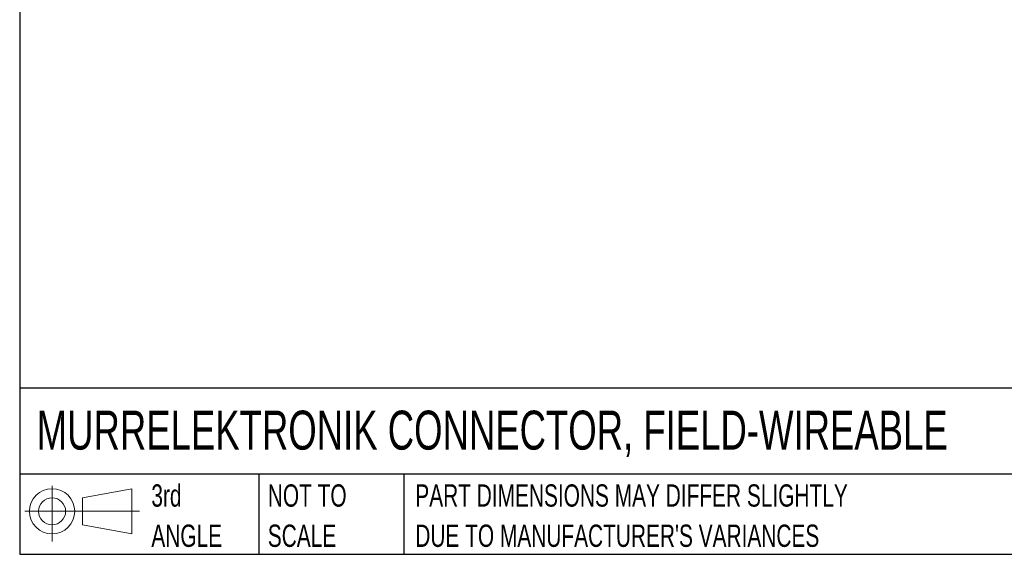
# Model space of a CAD drawing. Header units: millimetres. Extents: x 6 to 273, y 6 to 210.
# Tile 1 of 9: x 6 to 100, y 6 to 57. Entities that reach past the tile are written whole.
import ezdxf

# ---------------------------------------------------------------- set-up
doc = ezdxf.new("R2010")
doc.units = ezdxf.units.MM
doc.linetypes.add('SLD-Solid', pattern=[0])
doc.layers.add('SLD-DEFPOINTS', color=7, linetype='Continuous')
doc.layers.add('TEXT', color=140, linetype='SLD-Solid', lineweight=25)
doc.styles.add('SLDTEXTSTYLE0', font='TXT', dxfattribs={"width": 0.7})

# ---------------------------------------------------------------- blocks, each defined once
blk = doc.blocks.new('Block11')
at = {"color": 7, "linetype": 'SLD-Solid', "lineweight": 18}
for p, q in [((2.588, 5.311), (2.588, 0)), ((5.48, 4.167), (10.175, 5.032)), ((10.175, 5.032), (10.175, 0.732)), ((5.48, 1.596), (5.48, 4.167)), ((0, 2.882), (10.874, 2.882)), ((5.48, 1.596), (10.175, 0.732))]:
    blk.add_line(p, q, dxfattribs=at)
for radius in [2.15, 1.286]:
    blk.add_circle((2.588, 2.882), radius, dxfattribs=at)
blk = doc.blocks.new('Block12')
at = {"layer": 'SLD-DEFPOINTS'}
blk.add_blockref('Block11', (0, 0), dxfattribs=at)
blk = doc.blocks.new('SW_NOTE_0_4')
at = {"layer": 'TEXT', "color": 0, "char_height": 2.11667, "attachment_point": 1, "style": 'SLDTEXTSTYLE0'}
for s, insert in [('PART DIMENSIONS MAY DIFFER SLIGHTLY', (0, 2.729)), ("DUE TO MANUFACTURER'S VARIANCES", (0, -1.094))]:
    blk.add_mtext(s, dxfattribs=dict(at, insert=insert))
blk = doc.blocks.new('SW_NOTE_0_5')
at = {"layer": 'TEXT', "color": 0, "char_height": 2.1167, "attachment_point": 1, "style": 'SLDTEXTSTYLE0'}
for s, insert in [('NOT TO', (0, 2.729)), ('SCALE', (0, -1.094))]:
    blk.add_mtext(s, dxfattribs=dict(at, insert=insert))
blk = doc.blocks.new('SW_NOTE_0_6')
at = {"layer": 'TEXT', "color": 0, "char_height": 2.1167, "attachment_point": 1, "style": 'SLDTEXTSTYLE0'}
for s, insert in [('3rd', (0, 2.729)), ('ANGLE', (0, -1.094))]:
    blk.add_mtext(s, dxfattribs=dict(at, insert=insert))

msp = doc.modelspace()

# ---------------------------------------------------------------- linework, layer by layer
at = {"layer": 'TEXT'}
for p, q in [((6.35, 209.55), (6.35, 6.35)), ((273.05, 22.126), (6.35, 22.126)), ((273.05, 13.97), (6.35, 13.97)), ((29.045, 13.97), (29.045, 6.35)), ((42.837, 13.97), (42.837, 6.35)), ((6.35, 6.35), (273.05, 6.35))]:
    msp.add_line(p, q, dxfattribs=at)

# ---------------------------------------------------------------- block references
at = {"layer": 'SLD-DEFPOINTS'}
msp.add_blockref('Block12', (6.838, 7.554), dxfattribs=at)
at = {"layer": 'TEXT'}
for name, p in [('SW_NOTE_0_6', (18.85, 10.268)), ('SW_NOTE_0_5', (29.907, 10.268)), ('SW_NOTE_0_4', (43.913, 10.268))]:
    msp.add_blockref(name, p, dxfattribs=at)

# ---------------------------------------------------------------- texts
at = {"layer": 'TEXT', "insert": (7.966, 20.002), "char_height": 3.70417, "attachment_point": 1, "style": 'SLDTEXTSTYLE0'}
msp.add_mtext('MURRELEKTRONIK CONNECTOR, FIELD-WIREABLE', dxfattribs=at)

doc.saveas('drawing.dxf')
